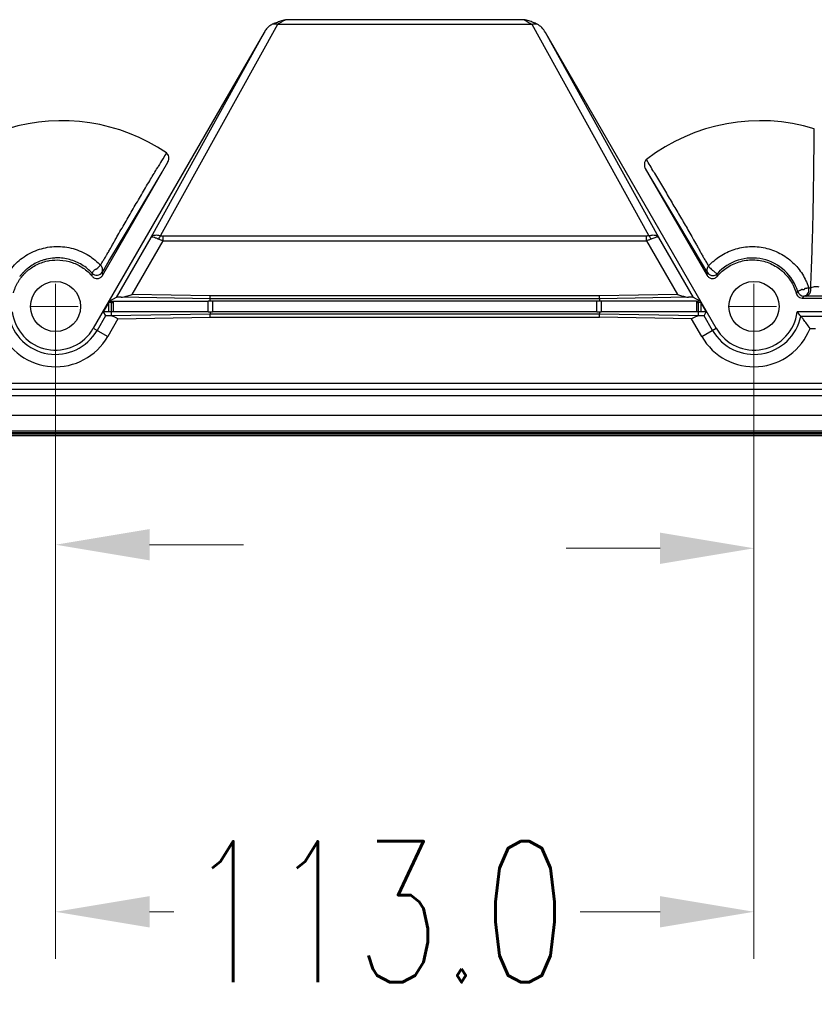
# Model space of a CAD drawing. Header units: inches. Extents: x 3951 to 6642, y -813 to 1217.
# Tile 25 of 33: x 5381 to 5509, y 286 to 446. Entities that reach past the tile are written whole.
import ezdxf

# ---------------------------------------------------------------- set-up
doc = ezdxf.new("R2010")
doc.units = ezdxf.units.IN
doc.header["$LTSCALE"] = 7.600000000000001
doc.header["$MEASUREMENT"] = 0
doc.header["$PDMODE"] = 3
doc.header["$PDSIZE"] = 0.3125
doc.linetypes.add('CENTER', pattern=[2, 1.25, -0.25, 0.25, -0.25])
doc.layers.get('0').update_dxf_attribs({"linetype": 'CONTINUOUS'})
doc.layers.get('Defpoints').update_dxf_attribs({"linetype": 'CONTINUOUS'})
doc.layers.add('5标注', color=1, linetype='CONTINUOUS')
doc.layers.add('center', color=1, linetype='CENTER', lineweight=5)
doc.styles.add('TXT', font='txt.shx', dxfattribs={"width": 0.7, "bigfont": 'INTECAD.SHX'})
doc.dimstyles.new('标准样式', dxfattribs={"dimscale": 7.600000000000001, "dimtxt": 3, "dimasz": 2, "dimexe": 1, "dimexo": 0, "dimgap": 1, "dimtad": 0, "dimdec": 1, "dimzin": 1, "dimdsep": 46, "dimtxsty": 'TXT', "dimcen": 0.09, "dimclrd": 5, "dimclre": 252, "dimadec": 1, "dimazin": 0, "dimtfac": 1, "dimtdec": 1, "dimtofl": 0, "dimtmove": 0, "dimatfit": 3, "dimfxl": 0, "dimtzin": 0, "dimlwd": 13, "dimlwe": 13, "dimarcsym": 0})

# ---------------------------------------------------------------- blocks, each defined once
blk = doc.blocks.new('*D42')
at = {"layer": '5标注', "color": 252, "lineweight": 13}
for p, q in [((5499.407208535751, 397.9800154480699), (5499.407208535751, 352.4336443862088)), ((5518.407208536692, 397.0987879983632), (5518.407208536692, 352.4336443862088))]:
    blk.add_line(p, q, dxfattribs=at)
at = {"layer": '5标注', "color": 5, "lineweight": 13}
for p, q in [((5484.207208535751, 360.0336443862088), (5469.007208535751, 360.0336443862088)), ((5533.607208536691, 360.0336443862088), (5548.807208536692, 360.0336443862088))]:
    blk.add_line(p, q, dxfattribs=at)
at = {"layer": '5标注', "color": 5}
for points in [[(5484.207208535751, 362.5669777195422), (5484.207208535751, 357.5003110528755), (5499.407208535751, 360.0336443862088)], [(5533.607208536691, 362.5669777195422), (5533.607208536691, 357.5003110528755), (5518.407208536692, 360.0336443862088)]]:
    blk.add_solid(points, dxfattribs=at)
at = {"layer": 'Defpoints', "color": 0}
for p in [(5499.407208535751, 397.9800154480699), (5518.407208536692, 397.0987879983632), (5499.407208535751, 360.0336443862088)]:
    blk.add_point(p, dxfattribs=at)
at = {"layer": '5标注', "color": 0, "insert": (5576.357208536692, 360.0336443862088), "char_height": 22.8, "attachment_point": 5, "style": 'TXT'}
blk.add_mtext('19.0', dxfattribs=at)
blk = doc.blocks.new('*D41')
at = {"layer": '5标注', "color": 252, "lineweight": 13}
for p, q in [((5499.407208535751, 396.862871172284), (5499.407208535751, 293.6408391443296)), ((5386.407208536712, 388.3954759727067), (5386.407208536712, 293.6408391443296))]:
    blk.add_line(p, q, dxfattribs=at)
at = {"layer": '5标注', "color": 5, "lineweight": 13}
for p, q in [((5401.607208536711, 301.2408391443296), (5405.544257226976, 301.2408391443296)), ((5484.207208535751, 301.2408391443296), (5471.284257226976, 301.2408391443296))]:
    blk.add_line(p, q, dxfattribs=at)
at = {"layer": '5标注', "color": 5}
for points in [[(5401.607208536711, 303.7741724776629), (5401.607208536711, 298.7075058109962), (5386.407208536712, 301.2408391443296)], [(5484.207208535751, 303.7741724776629), (5484.207208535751, 298.7075058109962), (5499.407208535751, 301.2408391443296)]]:
    blk.add_solid(points, dxfattribs=at)
at = {"layer": 'Defpoints', "color": 0}
for p in [(5499.407208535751, 396.862871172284), (5386.407208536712, 388.3954759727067), (5499.407208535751, 301.2408391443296)]:
    blk.add_point(p, dxfattribs=at)
at = {"layer": '5标注', "color": 0, "insert": (5438.414257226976, 301.2408391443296), "char_height": 22.8, "attachment_point": 5, "style": 'TXT'}
blk.add_mtext('113.0', dxfattribs=at)
blk = doc.blocks.new('*D40')
at = {"layer": '5标注', "color": 252, "lineweight": 13}
for p, q in [((5368.407208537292, 399.1377575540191), (5368.407208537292, 353.0104554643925)), ((5386.407208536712, 397.1648018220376), (5386.407208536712, 353.0104554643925))]:
    blk.add_line(p, q, dxfattribs=at)
at = {"layer": '5标注', "color": 5, "lineweight": 13}
for p, q in [((5353.207208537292, 360.6104554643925), (5338.007208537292, 360.6104554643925)), ((5401.607208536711, 360.6104554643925), (5416.807208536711, 360.6104554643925))]:
    blk.add_line(p, q, dxfattribs=at)
at = {"layer": '5标注', "color": 5}
for points in [[(5353.207208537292, 363.1437887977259), (5353.207208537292, 358.0771221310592), (5368.407208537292, 360.6104554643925)], [(5401.607208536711, 363.1437887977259), (5401.607208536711, 358.0771221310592), (5386.407208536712, 360.6104554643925)]]:
    blk.add_solid(points, dxfattribs=at)
at = {"layer": 'Defpoints', "color": 0}
for p in [(5368.407208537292, 399.1377575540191), (5386.407208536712, 397.1648018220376), (5386.407208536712, 360.6104554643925)]:
    blk.add_point(p, dxfattribs=at)
at = {"layer": '5标注', "color": 0, "insert": (5310.457208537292, 360.6104554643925), "char_height": 22.8, "attachment_point": 5, "style": 'TXT'}
blk.add_mtext('18.0', dxfattribs=at)

msp = doc.modelspace()

# ---------------------------------------------------------------- linework, layer by layer
at = {"color": 7, "linetype": 'Continuous'}
for p, q in [((5422.298082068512, 444.7617324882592), (5403.393088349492, 410.5976774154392)), ((5463.526527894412, 444.7617324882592), (5422.298082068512, 444.7617324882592)), ((5462.211106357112, 445.527776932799), (5423.603310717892, 445.527776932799)), ((5482.418603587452, 410.6008217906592), (5463.526527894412, 444.7617324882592)), ((5420.151463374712, 443.4797910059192), (5392.514735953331, 395.6115749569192)), ((5420.151463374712, 443.4797910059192), (5401.795445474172, 410.3060667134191)), ((5484.018971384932, 410.3060670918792), (5465.662953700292, 443.4797910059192)), ((5493.299681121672, 395.6115749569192), (5465.662953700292, 443.4797910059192)), ((5393.984768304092, 404.157811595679), (5404.579010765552, 422.5075778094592)), ((5404.579005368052, 422.5075684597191), (5404.582277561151, 422.5141068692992)), ((5403.586289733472, 420.8464832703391), (5397.449831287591, 410.5766395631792)), ((5402.752798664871, 421.3463361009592), (5402.929773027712, 421.6406938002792)), ((5402.929773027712, 421.6406938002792), (5403.029158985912, 421.8057020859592)), ((5481.827354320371, 421.4821618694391), (5491.830663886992, 404.1559214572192)), ((5491.243695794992, 405.7159818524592), (5482.442132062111, 420.4533444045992)), ((5396.710234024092, 409.3388494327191), (5395.149380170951, 406.7267377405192)), ((5401.795445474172, 410.3060667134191), (5396.202791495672, 400.6193041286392)), ((5397.449831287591, 410.5766395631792), (5396.710234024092, 409.3388494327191)), ((5398.789299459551, 401.0998783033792), (5403.796032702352, 409.7720389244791)), ((5403.796032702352, 409.7720389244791), (5482.017961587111, 409.7725270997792)), ((5482.017961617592, 410.5385960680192), (5403.796455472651, 410.5385713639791)), ((5482.017961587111, 409.7725270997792), (5482.017961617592, 410.5385960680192)), ((5482.017961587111, 409.7725270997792), (5487.025117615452, 401.0998783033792)), ((5489.611627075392, 400.6193032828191), (5484.018971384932, 410.3060670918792)), ((5394.819541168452, 406.1747786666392), (5394.359302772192, 405.4046292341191)), ((5395.149380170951, 406.7267377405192), (5394.819541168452, 406.1747786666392)), ((5392.342446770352, 404.0265725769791), (5392.328783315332, 404.5156918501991)), ((5393.216987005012, 405.3329134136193), (5393.164200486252, 405.2801474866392)), ((5393.932842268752, 404.6912617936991), (5393.984768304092, 404.157811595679)), ((5393.932878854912, 404.6913334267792), (5393.937880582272, 404.7002940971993)), ((5394.359302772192, 405.4046292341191), (5393.932944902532, 404.6912004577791)), ((5491.472066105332, 405.3333361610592), (5491.243695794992, 405.7159818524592)), ((5491.741872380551, 404.8812419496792), (5491.472066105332, 405.3333361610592)), ((5491.878647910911, 404.6520488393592), (5491.741872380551, 404.8812419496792)), ((5491.791036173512, 405.0807199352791), (5491.783667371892, 405.0045041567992)), ((5491.783667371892, 405.0045041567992), (5491.794486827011, 404.9126371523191)), ((5491.830663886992, 404.1559214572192), (5491.878731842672, 404.6520989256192)), ((5493.483453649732, 404.4774091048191), (5493.321688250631, 404.3346221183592)), ((5506.495844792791, 401.5396542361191), (5506.244760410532, 401.2442933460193)), ((5395.139127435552, 400.0175138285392), (5394.126018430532, 398.2627575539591)), ((5395.391883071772, 399.7437491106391), (5394.992994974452, 399.7644049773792)), ((5394.992994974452, 399.7644049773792), (5394.992994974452, 398.2627575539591)), ((5396.202791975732, 400.6193044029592), (5395.139127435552, 400.0175138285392)), ((5395.458994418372, 400.0139601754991), (5395.391883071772, 399.7437491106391)), ((5395.391883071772, 399.7437491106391), (5395.404138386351, 397.6148888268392)), ((5395.700101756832, 400.0128337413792), (5411.114315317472, 400.0128337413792)), ((5395.700101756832, 400.0128337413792), (5395.700101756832, 398.2629098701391)), ((5411.410410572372, 400.3795423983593), (5397.002607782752, 400.6310698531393)), ((5411.414774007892, 400.879466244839), (5398.789299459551, 401.0998783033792)), ((5411.114315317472, 398.2629098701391), (5411.114315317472, 400.0128337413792)), ((5411.407196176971, 400.0112654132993), (5411.410410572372, 400.3795423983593)), ((5474.404006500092, 400.3795423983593), (5411.410410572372, 400.3795423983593)), ((5411.410416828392, 400.3795423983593), (5411.414774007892, 400.879466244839)), ((5474.399643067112, 400.879466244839), (5411.414774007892, 400.879466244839)), ((5473.992994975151, 400.0128337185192), (5411.821422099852, 400.0128337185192)), ((5411.821422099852, 400.0128337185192), (5411.821422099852, 398.2627575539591)), ((5473.992994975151, 398.2627575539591), (5473.992994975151, 400.0128337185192)), ((5487.025117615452, 401.0998783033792), (5474.399643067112, 400.879466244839)), ((5474.404006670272, 400.3795424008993), (5474.399643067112, 400.879466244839)), ((5488.811809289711, 400.6310698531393), (5474.404006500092, 400.3795423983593)), ((5474.404006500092, 400.3795423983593), (5474.407220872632, 400.0112679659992)), ((5474.700101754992, 400.0128337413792), (5474.700101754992, 398.2626051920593)), ((5490.114315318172, 400.0128337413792), (5474.700101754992, 400.0128337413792)), ((5490.674245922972, 400.0181043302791), (5489.611627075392, 400.6193032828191)), ((5490.114315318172, 400.0128337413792), (5490.114315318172, 398.2626051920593)), ((5490.674245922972, 400.0181043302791), (5490.337516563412, 400.0137893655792)), ((5490.337516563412, 400.0137893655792), (5490.402202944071, 399.7411919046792)), ((5490.402202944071, 399.7411919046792), (5490.398466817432, 398.2611328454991)), ((5490.821422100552, 399.7644049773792), (5490.402202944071, 399.7411919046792)), ((5491.688398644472, 398.2627575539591), (5490.674245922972, 400.0181043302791)), ((5490.821422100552, 399.7644049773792), (5490.821422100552, 398.2627575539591)), ((5507.208444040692, 400.5061899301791), (5510.606230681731, 400.5061899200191)), ((5507.453214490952, 400.8291234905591), (5507.210048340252, 400.5061899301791)), ((5507.780103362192, 400.8245257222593), (5507.453213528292, 400.8290591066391)), ((5394.992994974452, 398.2627575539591), (5394.126018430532, 398.2627575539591)), ((5394.126018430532, 398.2627575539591), (5394.484128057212, 397.6424934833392)), ((5411.114315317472, 398.2629098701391), (5395.700101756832, 398.2629098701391)), ((5411.398469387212, 398.2643933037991), (5411.401684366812, 397.8960488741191)), ((5473.992994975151, 398.2627575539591), (5411.821422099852, 398.2627575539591)), ((5474.398494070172, 398.2642548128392), (5474.395280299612, 397.8960491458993)), ((5490.114315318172, 398.2626051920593), (5474.700101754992, 398.2626051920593)), ((5490.398466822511, 398.2611328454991), (5490.392836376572, 397.6160456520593)), ((5491.688398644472, 398.2627575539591), (5490.821422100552, 398.2627575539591)), ((5491.330288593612, 397.6424927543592), (5491.688398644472, 398.2627575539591)), ((5511.409335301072, 398.2627575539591), (5506.405081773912, 398.2627575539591)), ((5394.484128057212, 397.6424934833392), (5393.112366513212, 395.2665327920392)), ((5396.500702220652, 397.1359116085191), (5394.844153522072, 394.2666850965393)), ((5411.401684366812, 397.8960488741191), (5395.404121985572, 397.6167678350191)), ((5396.500702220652, 397.1359116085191), (5411.406047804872, 397.3961250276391)), ((5411.410153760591, 397.3961250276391), (5411.401426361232, 397.8960488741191)), ((5474.395280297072, 397.8960488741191), (5411.401684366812, 397.8960488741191)), ((5411.406047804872, 397.3961250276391), (5474.395280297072, 397.3961250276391)), ((5490.392836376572, 397.6160456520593), (5474.395280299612, 397.8960491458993)), ((5489.313848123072, 397.1356807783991), (5474.395280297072, 397.3961250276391)), ((5474.399643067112, 397.3960488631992), (5474.404006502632, 397.8959727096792)), ((5490.970263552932, 394.2666850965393), (5489.313848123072, 397.1356807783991)), ((5492.702050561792, 395.2665327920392), (5491.330288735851, 397.642492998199)), ((5506.989822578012, 397.5726732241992), (5510.824594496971, 397.5726732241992)), ((5392.514735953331, 395.6115749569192), (5394.844153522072, 394.2666850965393)), ((5490.970263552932, 394.2666850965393), (5493.299681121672, 395.6115749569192)), ((5508.473724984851, 395.5729772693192), (5509.340691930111, 395.5729775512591)), ((5242.665672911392, 386.7204548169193), (5778.204119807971, 386.7204548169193)), ((5777.204272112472, 385.7206071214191), (5243.665520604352, 385.7206071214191)), ((5840.800161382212, 384.7166362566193), (5242.664934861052, 384.7166362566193)), ((5835.560254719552, 381.5366677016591), (5242.730886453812, 381.5171448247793)), ((5845.286969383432, 378.9834133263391), (5240.108319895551, 378.9834133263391)), ((5845.286969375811, 378.7217569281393), (5240.122994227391, 378.7334230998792)), ((5844.908885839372, 378.2334133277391), (5240.858309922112, 378.2334133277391)), ((5844.908885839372, 378.4834133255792), (5240.859331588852, 378.4834133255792))]:
    msp.add_line(p, q, dxfattribs=at)
for centre in [(5386.407208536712, 399.1377575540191), (5499.407208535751, 399.1377575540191)]:
    msp.add_circle(centre, 4.05236519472, dxfattribs=at)
for centre, radius, start, end in [((5421.769496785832, 443.0221526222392), 1.79815903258, 96.5963850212, 99.6301843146), ((5387.407208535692, 399.1377575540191), 30.05721926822, 55.6993380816, 106.9228027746), ((5500.407208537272, 399.1377575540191), 30.05721926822, 73.0534617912, 127.7215931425), ((5629.868820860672, 285.2980129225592), 264.74583798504, 148.4134709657, 148.6585536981), ((5661.145552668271, 266.2576460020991), 301.3623573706, 148.6597206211, 148.9256740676), ((5037.707546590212, 157.0826353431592), 517.75838166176, 30.7663801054, 30.8920416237), ((4999.216297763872, 134.1616514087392), 562.55735167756, 30.64485742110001, 30.7669223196), ((5143.349455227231, 410.2860874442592), 260.44707726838, 359.8869143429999, 0.05554396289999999), ((5386.681140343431, 399.4249488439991), 7.572258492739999, 95.81879984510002, 105.7873679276), ((5356.985587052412, 429.3396816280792), 43.56466550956, 327.330122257, 328.4888977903), ((5347.129644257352, 435.3964355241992), 55.13292297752, 328.4761421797, 329.1459446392), ((5499.154839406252, 399.3085552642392), 7.67293842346, 16.9025802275, 137.6518287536), ((5393.066710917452, 405.1909693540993), 1.00024205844, 222.4616300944, 329.9182916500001), ((5386.903384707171, 399.5187476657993), 9.24002971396, 43.0252804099, 44.41002344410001), ((5534.069316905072, 431.3238038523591), 49.21353324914, 210.8953191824, 211.3971201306), ((5492.744614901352, 405.1515842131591), 1.00008597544, 209.9784609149, 305.2360465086), ((5431.356681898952, 406.5664441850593), 62.16187645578, 357.6491507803, 358.0741343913), ((5507.453286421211, 401.8291810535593), 1.0002600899, 196.8251230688, 269.9963473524), ((5396.125362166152, 474.3917405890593), 74.38076542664, 269.240277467, 269.4866875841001), ((5392.892385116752, 348.6611803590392), 51.14368309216, 86.852959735, 87.198720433), ((5395.709520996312, 427.8334377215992), 27.82060557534, 269.4840403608, 269.9806013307), ((5411.084809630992, 367.3188579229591), 32.69399901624, 89.4350128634, 89.9482916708), ((5411.811202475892, 347.8129251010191), 52.1999054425, 89.9887827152, 90.44345071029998), ((5473.997886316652, 346.5410183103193), 53.47181672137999, 89.56138808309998, 90.00524113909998), ((5474.730123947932, 367.1738248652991), 32.83903270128, 90.05238113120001, 90.56339304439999), ((5490.103098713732, 428.6992055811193), 28.68637403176, 270.022403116, 270.468211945), ((5493.291347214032, 345.2708238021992), 54.54693534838, 93.03616086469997, 93.3390252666), ((5386.407208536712, 399.1377575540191), 7.0523651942, 187.1271594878, 330.0000000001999), ((5395.009514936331, 348.2226177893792), 50.04014249, 89.5546126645, 90.0189152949), ((5395.712005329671, 368.7261828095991), 29.53672946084, 90.02309072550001, 90.60815977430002), ((5411.099794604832, 428.0377868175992), 29.7748777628, 270.0279421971, 270.5747490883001), ((5411.810449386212, 450.2152953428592), 51.9525343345, 269.5456436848, 270.0121012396), ((5473.997580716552, 451.8920725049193), 53.62931614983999, 269.9951007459, 270.4283265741), ((5474.731632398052, 431.4270765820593), 33.16449715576, 269.4244525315, 269.9455268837), ((5490.080091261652, 364.2373405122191), 34.02528189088, 89.4638738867, 89.9423694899), ((5490.820897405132, 343.3452138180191), 54.91754373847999, 89.99945258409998, 90.4407285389), ((5499.407208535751, 399.1377575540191), 7.0523651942, 209.9999999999, 352.8728405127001), ((5489.115877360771, 383.0206405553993), 23.04864119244, 39.1506814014, 41.39931555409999), ((5386.407208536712, 399.1377575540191), 7.74244952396, 191.6623215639, 329.9999999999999), ((5499.407208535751, 399.1377575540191), 7.74244952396, 210, 348.3376783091), ((5386.407208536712, 399.1377575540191), 9.74214438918, 202.5087276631, 330.000000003), ((5499.407208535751, 399.1377575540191), 9.74214439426, 209.999999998, 338.536200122)]:
    msp.add_arc(centre, radius, start, end, dxfattribs=at)
msp.add_ellipse((5463.947372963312, 442.4506546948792), major_axis=(1.3416092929, -2.424609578), ratio=0.7217514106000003, start_param=1.5960136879, end_param=2.3058604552, dxfattribs=at)
for points, start_tangent, end_tangent in [([(5421.468672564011, 444.7949602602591), (5420.982070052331, 444.4690656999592), (5420.536461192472, 444.0283953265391), (5420.151463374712, 443.4797910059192)], (-0.8836244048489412, -0.4681964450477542), (-0.4999999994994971, -0.8660254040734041)), ([(5421.468672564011, 444.7949602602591), (5422.131109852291, 445.0848490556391), (5422.847524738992, 445.3231948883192), (5423.603310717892, 445.527776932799)], (0.8920395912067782, 0.4519572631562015), (0.9696197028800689, 0.2446173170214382)), ([(5422.298086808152, 444.7617532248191), (5422.202729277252, 444.7815920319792), (5422.012946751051, 444.8093024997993), (5421.734352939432, 444.8204706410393), (5421.562932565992, 444.8084220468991)], (-0.9748458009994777, 0.2228803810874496), (-0.9933527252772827, -0.115110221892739)), ([(5422.298082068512, 444.7617324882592), (5422.683862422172, 445.0189353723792), (5423.122602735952, 445.2642774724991), (5423.603310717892, 445.527776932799)], (0.7294993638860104, 0.6839814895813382), (0.8711791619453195, 0.4909652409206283)), ([(5462.211106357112, 445.527776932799), (5462.553427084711, 445.3305489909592), (5462.888374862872, 445.1327896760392), (5463.214309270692, 444.9400973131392), (5463.527266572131, 444.7616886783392)], (0.8717412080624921, -0.4899665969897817), (0.8783290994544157, -0.4780564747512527)), ([(5464.345746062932, 444.7949613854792), (5463.686657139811, 445.0884430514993), (5462.969382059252, 445.3257504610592), (5462.211106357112, 445.527776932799)], (-0.8879282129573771, 0.4599820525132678), (-0.9693428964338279, 0.2457119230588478)), ([(5464.345746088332, 444.7949615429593), (5464.150586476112, 444.817184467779), (5463.947134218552, 444.8189559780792), (5463.737952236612, 444.8003246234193), (5463.526239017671, 444.762244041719)], (-0.9858668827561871, 0.1675305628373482), (-0.9758716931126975, -0.2183447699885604)), ([(5508.592286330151, 402.1442863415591), (5508.658243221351, 403.9703007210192), (5508.730833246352, 405.7812969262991), (5508.797583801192, 407.6484402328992), (5508.861825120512, 409.6044607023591), (5508.921052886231, 411.6790225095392), (5508.972741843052, 413.8974692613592), (5509.018057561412, 416.2814028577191), (5509.058190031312, 418.8515123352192), (5509.094049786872, 421.6283673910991), (5509.126448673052, 424.6327904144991), (5509.163794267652, 427.8911684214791)], (0.04859168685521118, 0.9988187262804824), (0.01365009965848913, 0.9999068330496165)), ([(5404.582690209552, 422.513867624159), (5404.721454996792, 422.9382930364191), (5404.710603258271, 423.3593192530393), (5404.579742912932, 423.7160237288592), (5404.345520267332, 423.9677777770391)], (0.5015759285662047, 0.8651136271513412), (-0.823669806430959, 0.5670697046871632)), ([(5482.017445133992, 422.9128074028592), (5481.746038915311, 422.5415516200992), (5481.670467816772, 422.0262910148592), (5481.827362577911, 421.4821475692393)], (-0.7877061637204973, -0.6160511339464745), (0.5065682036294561, -0.862199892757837)), ([(5395.977054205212, 409.7576804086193), (5396.337113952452, 410.3937552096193), (5396.992109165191, 411.5399058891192), (5397.651118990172, 412.6804318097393), (5398.976006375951, 414.9514280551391), (5400.304906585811, 417.2189609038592), (5401.639364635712, 419.4803312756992), (5402.752798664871, 421.3463361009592)], (0.4919940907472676, 0.8705985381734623), (0.5148370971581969, 0.857288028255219)), ([(5483.208706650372, 420.9056523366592), (5483.335363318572, 420.6917885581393), (5484.608384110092, 418.5322921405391), (5485.845110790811, 416.4243336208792), (5487.062577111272, 414.3608489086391), (5488.273792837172, 412.3191145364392), (5488.879548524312, 411.2826216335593), (5489.485561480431, 410.2209370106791), (5490.095609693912, 409.1250336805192), (5490.405433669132, 408.5649420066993), (5490.719975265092, 407.9990486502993), (5491.041275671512, 407.4272878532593), (5491.371270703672, 406.8499363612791), (5491.539803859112, 406.5598166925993), (5491.710964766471, 406.2688666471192), (5491.797607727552, 406.1230873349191), (5491.838843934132, 406.0540727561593)], (0.5097463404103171, -0.8603247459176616), (0.5135730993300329, -0.8580458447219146)), ([(5394.459959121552, 407.1213496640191), (5394.695131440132, 407.5181370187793), (5395.028725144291, 408.0908840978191), (5395.358408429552, 408.6658208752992), (5395.685493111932, 409.2419459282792), (5395.977054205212, 409.7576804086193)], (0.5129700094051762, 0.8584065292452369), (0.4919940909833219, 0.8705985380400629)), ([(5401.795445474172, 410.3060667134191), (5402.155111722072, 410.6042471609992), (5402.718863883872, 410.7061906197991), (5403.393088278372, 410.5976772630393)], (0.5225481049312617, 0.8526098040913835), (0.956642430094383, -0.2912649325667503)), ([(5403.068414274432, 410.0238537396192), (5402.945604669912, 410.0781399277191), (5402.826354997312, 410.1279557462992), (5402.601303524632, 410.2138169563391), (5402.219699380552, 410.3309927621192), (5402.066985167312, 410.3601541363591), (5401.942786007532, 410.3660615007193), (5401.851018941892, 410.3477846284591), (5401.818515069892, 410.3297910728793), (5401.795445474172, 410.3060667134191)], (-0.9105248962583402, 0.413454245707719), (-0.5659926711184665, -0.8244102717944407)), ([(5403.796032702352, 409.7720389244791), (5403.605510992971, 409.8242300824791), (5403.419440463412, 409.8836458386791), (5403.239755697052, 409.9502081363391), (5403.068414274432, 410.0238537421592)], (-0.9695077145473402, 0.2450607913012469), (-0.9073446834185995, 0.4203874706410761)), ([(5403.393088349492, 410.5975538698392), (5403.219779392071, 410.3409664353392), (5403.068414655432, 410.0238535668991)], (-0.6407437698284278, -0.7677547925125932), (-0.3608716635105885, -0.9326154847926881)), ([(5403.393088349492, 410.5976774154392), (5403.515588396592, 410.5695393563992), (5403.648852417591, 410.5463561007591), (5403.796455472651, 410.5385713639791)], (0.9674901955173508, -0.2529085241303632), (0.9999998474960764, -0.0005522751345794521)), ([(5482.418603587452, 410.6008217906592), (5482.297367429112, 410.5664414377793), (5482.162565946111, 410.5454404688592), (5482.017961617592, 410.5385960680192)], (-0.9423905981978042, -0.3345145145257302), (-0.9999983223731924, 0.001831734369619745)), ([(5482.746002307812, 410.0238555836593), (5482.522198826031, 409.929050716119), (5482.278455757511, 409.8448141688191), (5482.017961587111, 409.7725270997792)], (-0.9045327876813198, -0.4264040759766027), (-0.9716261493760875, -0.2365219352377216)), ([(5482.418603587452, 410.6008217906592), (5483.095057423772, 410.7061631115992), (5483.659022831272, 410.6043840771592), (5484.018971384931, 410.3060670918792)], (0.9588319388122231, 0.2839741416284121), (0.5225431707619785, -0.8526128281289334)), ([(5482.418603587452, 410.6008217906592), (5482.452520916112, 410.5429662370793), (5482.491877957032, 410.4802943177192), (5482.580014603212, 410.3420652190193), (5482.669295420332, 410.1889728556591), (5482.710075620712, 410.1077411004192), (5482.746002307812, 410.0238555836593)], (0.4841541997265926, -0.8749826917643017), (0.3608496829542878, -0.9326239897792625)), ([(5484.018971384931, 410.3060670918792), (5483.795262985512, 410.3646595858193), (5483.346338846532, 410.2642505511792), (5482.746002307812, 410.0238555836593)], (-0.5659765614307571, 0.8244213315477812), (-0.9105066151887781, -0.4134945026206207)), ([(5379.108868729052, 405.0924892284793), (5381.021674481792, 406.9838680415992), (5383.456942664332, 408.2847459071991), (5386.139187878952, 408.8317452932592), (5388.910168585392, 408.5859053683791), (5391.493320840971, 407.5483247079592), (5393.504002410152, 405.9848125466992)], (0.6042454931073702, 0.7967982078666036), (0.6997763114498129, -0.7143620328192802)), ([(5492.063851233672, 405.6864608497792), (5492.272372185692, 405.9107977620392), (5492.488517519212, 406.1286265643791), (5492.942693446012, 406.5438350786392), (5493.931546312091, 407.2862752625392), (5496.176878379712, 408.3675726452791), (5497.400303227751, 408.6802163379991), (5498.661659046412, 408.830097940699), (5501.199792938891, 408.6197031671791), (5502.427128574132, 408.2580472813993), (5503.594673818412, 407.7385869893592), (5505.661498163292, 406.2780876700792), (5506.520432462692, 405.3696933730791), (5507.242193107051, 404.3661438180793), (5507.822219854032, 403.2855216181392), (5508.061109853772, 402.7183548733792), (5508.166371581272, 402.4294381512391), (5508.261325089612, 402.1380406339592)], (0.6687229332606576, 0.7435116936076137), (0.2942514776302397, -0.9557280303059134)), ([(5380.806108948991, 403.7972299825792), (5380.889175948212, 403.9045030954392), (5380.966531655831, 404.0007266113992), (5381.045595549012, 404.0956432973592), (5381.085765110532, 404.1426039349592), (5381.126358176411, 404.1892286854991), (5381.167373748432, 404.2355143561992), (5381.208810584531, 404.2814579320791), (5381.292943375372, 404.3723065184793), (5381.378747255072, 404.4617498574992), (5381.555331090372, 404.6363224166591), (5381.927860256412, 404.9675439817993), (5382.324378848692, 405.2736749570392), (5383.180153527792, 405.8049986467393), (5384.104193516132, 406.2189604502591), (5385.078037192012, 406.5042273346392), (5385.431708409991, 406.5719250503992)], (0.6046926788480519, 0.7964588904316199), (0.9866043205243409, 0.1631315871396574)), ([(5384.620970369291, 406.7115666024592), (5384.490070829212, 406.6731858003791), (5383.520240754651, 406.3043287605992), (5382.605096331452, 405.8071513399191), (5381.777622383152, 405.2066126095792)], (-0.9621460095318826, -0.2725345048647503), (-0.7694286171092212, -0.6387328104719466)), ([(5385.431708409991, 406.5719250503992), (5387.100010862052, 406.6544424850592), (5389.085749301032, 406.2598567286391), (5390.873446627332, 405.366835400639), (5392.344203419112, 404.0204063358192)], (0.9866043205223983, 0.1631315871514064), (0.6385613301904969, -0.7695709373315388)), ([(5392.328730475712, 404.5156394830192), (5390.670173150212, 405.8805251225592), (5388.685647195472, 406.7339558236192), (5386.555096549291, 406.9966595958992), (5385.913444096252, 406.9581912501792)], (-0.677304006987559, 0.7357032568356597), (-0.9948130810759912, -0.1017198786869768)), ([(5493.478489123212, 404.0319583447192), (5495.162043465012, 405.5187123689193), (5497.270430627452, 406.4432036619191), (5499.554380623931, 406.6718004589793), (5501.800323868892, 406.1850057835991), (5503.783719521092, 405.0320515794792), (5505.323529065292, 403.3129975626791), (5506.244619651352, 401.243726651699)], (0.6367005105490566, 0.7711111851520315), (0.2611881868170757, -0.9652879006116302)), ([(5381.777622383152, 405.2066126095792), (5381.763922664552, 405.1952133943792), (5381.378341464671, 404.8505168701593), (5381.013682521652, 404.4744923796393), (5380.840402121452, 404.2763916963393), (5380.757266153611, 404.1766626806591), (5380.676987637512, 404.0772553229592), (5380.638042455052, 404.0278532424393), (5380.601272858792, 403.9804565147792)], (-0.7694286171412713, -0.6387328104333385), (-0.6099004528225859, -0.7924780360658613)), ([(5393.066428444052, 405.1905204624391), (5392.900908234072, 405.1486815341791), (5392.744563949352, 405.0728703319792), (5392.618813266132, 404.9376067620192), (5392.501774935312, 404.8009504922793), (5392.401464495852, 404.677389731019), (5392.338832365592, 404.5744480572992), (5392.328610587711, 404.5155808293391)], (-0.9169109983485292, -0.3990917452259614), (0.6131954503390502, -0.7899312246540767)), ([(5393.164200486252, 405.2801474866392), (5393.066428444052, 405.1905204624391)], (-0.7743606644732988, -0.6327444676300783), (-0.4678728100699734, -0.8837958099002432)), ([(5393.658333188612, 405.8234135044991), (5393.561645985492, 405.7346004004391), (5393.453838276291, 405.6288604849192), (5393.354540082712, 405.5081237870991), (5393.260334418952, 405.3874214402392), (5393.216987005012, 405.3329134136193)], (-0.7506502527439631, -0.6606997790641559), (-0.6488506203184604, -0.7609158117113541)), ([(5393.937990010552, 404.7002339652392), (5393.949762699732, 404.7225868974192), (5393.965040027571, 404.7549016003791), (5393.990589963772, 404.8218299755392), (5394.020728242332, 404.9643922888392), (5394.022109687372, 405.1167083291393), (5393.997204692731, 405.2733503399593), (5393.948309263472, 405.4280468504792), (5393.875329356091, 405.5745290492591), (5393.778283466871, 405.7070049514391), (5393.721059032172, 405.7672166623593), (5393.658333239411, 405.8234135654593)], (0.4815895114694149, 0.8763969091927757), (-0.7700054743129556, 0.6380372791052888)), ([(5492.063854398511, 405.6864580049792), (5491.966814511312, 405.5800230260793), (5491.898436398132, 405.4711995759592), (5491.851052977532, 405.3660786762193), (5491.820273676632, 405.2644965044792), (5491.801785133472, 405.1684092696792), (5491.791036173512, 405.0807199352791)], (-0.750660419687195, -0.6606882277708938), (-0.125731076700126, -0.9920643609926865)), ([(5491.794486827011, 404.9126371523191), (5491.815409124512, 404.8173999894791), (5491.836835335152, 404.7398882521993), (5491.878672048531, 404.6520084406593)], (0.208265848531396, -0.9780722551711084), (0.4943855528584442, -0.8692427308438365)), ([(5492.063854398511, 405.6864580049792), (5492.224045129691, 405.4695489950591), (5492.499206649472, 405.1898103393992)], (0.5206699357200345, -0.8537580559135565), (0.7245365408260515, -0.689236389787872)), ([(5492.499206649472, 405.1898103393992), (5492.835582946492, 404.8859028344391), (5493.148874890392, 404.6421474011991), (5493.364901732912, 404.4925593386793), (5493.483079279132, 404.4777074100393)], (0.7245365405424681, -0.6892363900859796), (0.7240788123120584, 0.6897172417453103)), ([(5379.595713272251, 401.333872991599), (5379.609851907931, 401.3851393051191), (5379.644449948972, 401.5049490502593), (5379.719551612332, 401.7422342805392), (5379.893214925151, 402.2068014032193), (5380.097848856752, 402.6567615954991), (5380.211659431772, 402.8757889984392), (5380.332944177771, 403.090617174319), (5380.461436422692, 403.3010939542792), (5380.597021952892, 403.5070317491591), (5380.739626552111, 403.7082337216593), (5380.806108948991, 403.7972299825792)], (0.2624025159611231, 0.9649585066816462), (0.6046926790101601, 0.7964588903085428)), ([(5392.341208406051, 404.0179211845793), (5392.736807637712, 403.7329980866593), (5393.211893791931, 403.6615533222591), (5393.666718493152, 403.8205925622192), (5393.983680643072, 404.1559277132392)], (0.6308684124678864, -0.7758898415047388), (0.5000000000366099, 0.8660254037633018)), ([(5491.831714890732, 404.1541010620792), (5492.153205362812, 403.8159104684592), (5492.613400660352, 403.6589007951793), (5493.097535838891, 403.7392678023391), (5493.478489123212, 404.0319583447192)], (0.5000000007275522, -0.8660254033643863), (0.6389628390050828, 0.7692376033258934)), ([(5507.452952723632, 401.8290962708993), (5507.359389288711, 401.8348895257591), (5507.259354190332, 401.8649342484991), (5507.145319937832, 401.8784884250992), (5507.027345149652, 401.8406676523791), (5506.916054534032, 401.7652700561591), (5506.798595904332, 401.7052547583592), (5506.681858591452, 401.6641254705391), (5506.585466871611, 401.6155129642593), (5506.519998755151, 401.5673397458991), (5506.495512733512, 401.5405982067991)], (-0.9674757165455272, -0.2529639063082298), (0.1177298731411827, -0.9930456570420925)), ([(5507.452420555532, 400.8291345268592), (5507.766146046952, 400.9013086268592), (5508.035964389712, 401.1050846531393), (5508.222507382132, 401.4100839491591), (5508.300589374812, 401.7696998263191), (5508.261320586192, 402.1380391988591)], (0.9999863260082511, 0.005229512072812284), (-0.2669124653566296, 0.9637207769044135)), ([(5508.261320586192, 402.1380391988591), (5508.165317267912, 402.1189779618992), (5508.057778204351, 402.1048667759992), (5507.948999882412, 402.0826211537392), (5507.845235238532, 402.0455937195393), (5507.735812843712, 402.0448672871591), (5507.630819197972, 402.0266166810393), (5507.563224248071, 401.9516786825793), (5507.516150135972, 401.8776997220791), (5507.452952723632, 401.8290962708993)], (-0.9678845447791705, -0.2513951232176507), (-0.9674757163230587, -0.2529639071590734)), ([(5508.124084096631, 400.9372215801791), (5508.143698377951, 400.9506092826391), (5508.301068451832, 401.0908785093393), (5508.433854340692, 401.2686237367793), (5508.535831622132, 401.4733382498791), (5508.600775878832, 401.6945153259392), (5508.617393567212, 401.8079679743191), (5508.622462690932, 401.9216482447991), (5508.620416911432, 401.9781677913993), (5508.615159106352, 402.0341997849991), (5508.606603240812, 402.0895993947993), (5508.594667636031, 402.1442302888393)], (0.8339347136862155, 0.5518631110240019), (-0.2442599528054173, 0.9697097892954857)), ([(5508.261321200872, 402.1380398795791), (5508.344685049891, 402.1423910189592), (5508.427942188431, 402.1420161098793), (5508.511225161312, 402.1412008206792), (5508.592303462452, 402.1440536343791)], (0.9952745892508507, 0.09710042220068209), (0.9973006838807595, 0.0734257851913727)), ([(5508.594667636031, 402.1442302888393), (5508.845822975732, 402.2894018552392), (5509.177495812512, 402.3702047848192), (5509.545155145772, 402.3857246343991), (5509.888135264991, 402.2959627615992)], (0.7346211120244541, 0.678477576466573), (0.8852101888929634, -0.4651912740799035)), ([(5397.002607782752, 400.6310698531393), (5396.568289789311, 400.6310118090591), (5396.301639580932, 400.6268709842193), (5396.202791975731, 400.6193044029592)], (-0.999990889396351, 0.00426862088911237), (-0.8705640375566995, -0.4920551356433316)), ([(5397.002607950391, 400.6310695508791), (5397.508466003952, 400.7075343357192), (5398.109146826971, 400.8780041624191), (5398.789299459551, 401.0998783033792)], (0.9999908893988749, -0.004268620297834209), (0.9489240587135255, 0.3155045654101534)), ([(5487.025117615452, 401.0998783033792), (5487.705270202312, 400.8780041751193), (5488.305950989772, 400.7075343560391), (5488.811809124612, 400.6310695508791)], (0.9489240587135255, -0.3155045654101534), (0.9999908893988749, 0.004268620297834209)), ([(5489.611627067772, 400.6193032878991), (5489.512791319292, 400.6268705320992), (5489.246141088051, 400.6310117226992), (5488.811809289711, 400.6310698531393)], (-0.8703566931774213, 0.4924217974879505), (-0.9999908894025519, -0.004268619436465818)), ([(5506.244619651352, 401.243726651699), (5506.439983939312, 400.8679081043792), (5506.795783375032, 400.5958008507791), (5507.208444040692, 400.5061899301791)], (0.2618132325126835, -0.965118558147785), (1, -1.963260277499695e-09)), ([(5507.780103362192, 400.8245257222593), (5507.827865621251, 400.8269152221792), (5507.875160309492, 400.8334516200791), (5507.967968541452, 400.8583227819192), (5508.124084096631, 400.9372215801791)], (0.9999850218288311, 0.005473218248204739), (0.8339347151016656, 0.5518631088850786)), ([(5510.369943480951, 400.8184980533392), (5509.740290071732, 400.8161983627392), (5509.034088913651, 400.8163167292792), (5508.357425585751, 400.8191226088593), (5507.780103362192, 400.8245257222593)], (-0.999982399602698, -0.005932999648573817), (-0.9999193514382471, 0.01270002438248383)), ([(5395.404138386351, 397.6148888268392), (5394.882994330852, 397.6232379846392), (5394.586289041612, 397.6325394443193), (5394.484128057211, 397.6424934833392)], (-0.9999324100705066, 0.01162649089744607), (-0.499999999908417, 0.8660254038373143)), ([(5396.500702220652, 397.1359116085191), (5396.087679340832, 397.3581045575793), (5395.711171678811, 397.5244410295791), (5395.374581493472, 397.6138924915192)], (-0.8754507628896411, 0.4833073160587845), (-0.9996479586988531, 0.02653221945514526)), ([(5490.447434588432, 397.6134194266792), (5490.118114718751, 397.5294621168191), (5489.737708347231, 397.3633368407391), (5489.313848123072, 397.1356807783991)], (-0.9987205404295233, -0.05056957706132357), (-0.8746640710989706, -0.4847295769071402)), ([(5491.330288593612, 397.6424927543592), (5491.222958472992, 397.6322896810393), (5490.910941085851, 397.6227924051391), (5490.392355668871, 397.6148205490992)], (-0.5005975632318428, -0.8656801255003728), (-0.9999342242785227, -0.01146939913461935)), ([(5508.473726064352, 395.5729772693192), (5507.892800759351, 396.3982858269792), (5507.416887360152, 397.0336959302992), (5507.102802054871, 397.4329596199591), (5506.989822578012, 397.5726732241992)], (-0.5630660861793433, 0.8264118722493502), (-0.6316077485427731, 0.775288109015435))]:
    msp.add_spline(points, degree=3, dxfattribs=dict(at, start_tangent=start_tangent, end_tangent=end_tangent))
at = {"layer": 'center', "color": 1, "linetype": 'CENTER', "ltscale": 0.8104730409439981}
for p, q in [((5386.407208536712, 395.0853923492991), (5386.407208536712, 403.1901227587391)), ((5499.407208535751, 395.0853923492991), (5499.407208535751, 403.1901227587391)), ((5382.354843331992, 399.1377575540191), (5390.459573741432, 399.1377575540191)), ((5495.354843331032, 399.1377575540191), (5503.459573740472, 399.1377575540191))]:
    msp.add_line(p, q, dxfattribs=at)

# ---------------------------------------------------------------- dimensions: what is measured, and where the dimension line sits
at = {"layer": '5标注'}
for base, p1, p2, picture, middle in [((5386.407208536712, 360.6104554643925), (5368.407208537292, 399.1377575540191), (5386.407208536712, 397.1648018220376), '*D40', (5310.457208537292, 360.6104554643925)), ((5499.407208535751, 301.2408391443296), (5386.407208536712, 388.3954759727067), (5499.407208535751, 396.862871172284), '*D41', (5438.414257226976, 301.2408391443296)), ((5499.407208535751, 360.0336443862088), (5518.407208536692, 397.0987879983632), (5499.407208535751, 397.9800154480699), '*D42', (5576.357208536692, 360.0336443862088))]:
    dim = msp.add_linear_dim(base=base, p1=p1, p2=p2, dimstyle='标准样式', override={"dimscale": 7.600000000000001}, dxfattribs=at)
    dim.commit()
    dim.dimension.update_dxf_attribs({"geometry": picture, "text_midpoint": middle, "dimtype": 160})

doc.saveas('drawing.dxf')
